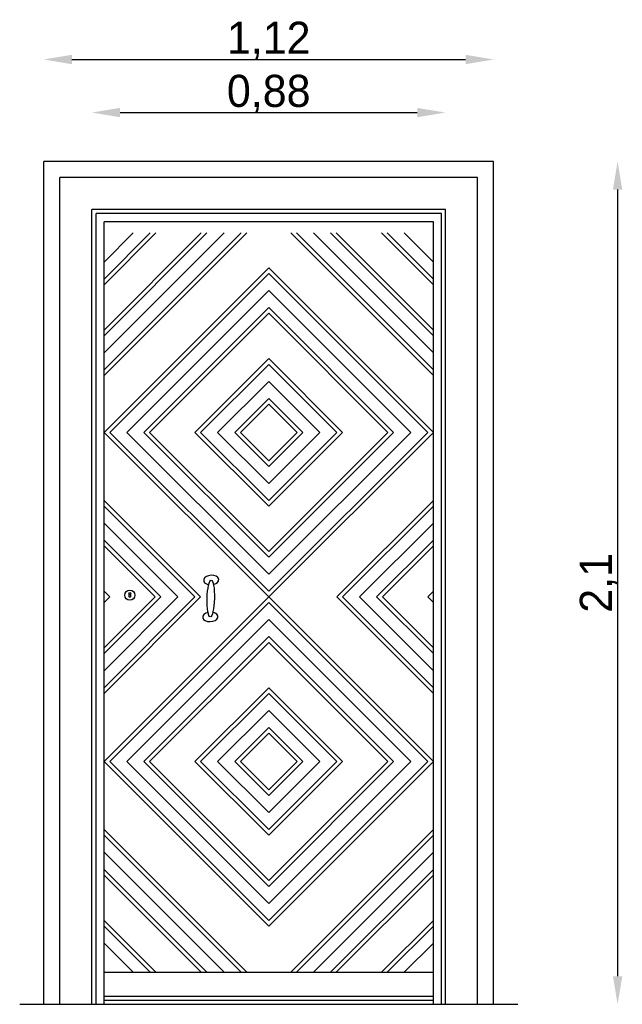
# Model space of a CAD drawing. Header units: millimetres. Extents: x 180.16 to 181.66, y 83.53 to 85.98.
import ezdxf

# ---------------------------------------------------------------- set-up
doc = ezdxf.new("R2010")
doc.units = ezdxf.units.MM
doc.dimstyles.new('ISO-25', dxfattribs={"dimtxt": 2.5, "dimasz": 2.5, "dimexe": 1.25, "dimexo": 0.625, "dimtad": 1, "dimtxsty": 'Standard', "dimcen": 2.5, "dimadec": 0, "dimazin": 0, "dimtfac": 1, "dimtmove": 0, "dimatfit": 3, "dimfxl": 0, "dimarcsym": 0})

# ---------------------------------------------------------------- blocks, each defined once
blk = doc.blocks.new('*D1')
at = {"color": 0, "lineweight": -2}
blk.add_line((180.4101, 85.7532), (181.1501, 85.7532), dxfattribs=at)
at = {"color": 0}
for points in [[(180.4101, 85.7648), (180.4101, 85.7415), (180.3401, 85.7532)], [(181.1501, 85.7648), (181.1501, 85.7415), (181.2201, 85.7532)]]:
    blk.add_solid(points, dxfattribs=at)
at = {"layer": 'Defpoints', "color": 0}
for p in [(181.2201, 85.7532), (180.3401, 85.5113), (181.2201, 85.5113)]:
    blk.add_point(p, dxfattribs=at)
at = {"color": 0, "insert": (180.7801, 85.7998), "char_height": 0.08, "attachment_point": 5}
blk.add_mtext('0,88', dxfattribs=at)
blk = doc.blocks.new('*D2')
at = {"color": 0, "lineweight": -2}
blk.add_line((180.2901, 85.8854), (181.2701, 85.8854), dxfattribs=at)
at = {"color": 0}
for points in [[(180.2901, 85.8971), (180.2901, 85.8737), (180.2201, 85.8854)], [(181.2701, 85.8971), (181.2701, 85.8737), (181.3401, 85.8854)]]:
    blk.add_solid(points, dxfattribs=at)
at = {"layer": 'Defpoints', "color": 0}
for p in [(181.3401, 85.8854), (180.2201, 85.6313), (181.3401, 85.6313)]:
    blk.add_point(p, dxfattribs=at)
at = {"color": 0, "insert": (180.7801, 85.9321), "char_height": 0.08, "attachment_point": 5}
blk.add_mtext('1,12', dxfattribs=at)
blk = doc.blocks.new('*D3')
at = {"color": 0, "lineweight": -2}
blk.add_line((181.6487, 85.5613), (181.6487, 83.6013), dxfattribs=at)
at = {"color": 0}
for points in [[(181.6371, 85.5613), (181.6604, 85.5613), (181.6487, 85.6313)], [(181.6371, 83.6013), (181.6604, 83.6013), (181.6487, 83.5313)]]:
    blk.add_solid(points, dxfattribs=at)
at = {"layer": 'Defpoints', "color": 0}
for p in [(181.3401, 85.6313), (181.3401, 83.5313), (181.6487, 83.5313)]:
    blk.add_point(p, dxfattribs=at)
at = {"color": 0, "insert": (181.6021, 84.5813), "char_height": 0.08, "attachment_point": 5, "rotation": 90}
blk.add_mtext('2,1', dxfattribs=at)

msp = doc.modelspace()

# ---------------------------------------------------------------- linework, layer by layer
for p, q in [((180.2201, 83.5313), (180.2201, 85.6313)), ((181.3401, 85.6313), (180.2201, 85.6313)), ((181.3401, 83.5313), (181.3401, 85.6313)), ((180.2601, 83.5313), (180.2601, 85.5913)), ((181.3001, 85.5913), (180.2601, 85.5913)), ((181.3001, 83.5313), (181.3001, 85.5913)), ((181.2201, 85.5113), (180.3401, 85.5113)), ((180.3401, 83.5313), (180.3401, 85.5113)), ((181.2101, 85.5013), (180.3501, 85.5013)), ((180.3501, 83.5313), (180.3501, 85.5013)), ((181.2101, 83.5313), (181.2101, 85.5013)), ((181.2201, 83.5313), (181.2201, 85.5113)), ((180.3701, 83.5313), (180.3701, 85.4813)), ((181.1901, 85.4813), (180.3701, 85.4813)), ((181.1901, 83.5313), (181.1901, 85.4813)), ((180.3701, 85.0979), (180.7254, 85.4532)), ((180.3701, 85.1121), (180.7113, 85.4532)), ((180.3701, 85.1545), (180.6689, 85.4532)), ((180.3701, 85.1969), (180.6264, 85.4532)), ((180.3701, 85.2111), (180.6123, 85.4532)), ((180.3701, 85.3242), (180.4992, 85.4532)), ((180.3701, 85.3808), (180.4426, 85.4532)), ((180.3701, 85.3383), (180.485, 85.4532)), ((181.1901, 85.0979), (180.8348, 85.4532)), ((181.1901, 85.1121), (180.849, 85.4532)), ((181.1901, 85.1545), (180.8914, 85.4532)), ((181.1901, 85.1969), (180.9338, 85.4532)), ((181.1901, 85.2111), (180.948, 85.4532)), ((181.1901, 85.3242), (181.0611, 85.4532)), ((181.1901, 85.3383), (181.0753, 85.4532)), ((181.1901, 85.3808), (181.1177, 85.4532)), ((180.3701, 84.9563), (180.7801, 85.3663)), ((180.3843, 84.9563), (180.7801, 85.3521)), ((181.1901, 84.9563), (180.7801, 85.3663)), ((181.176, 84.9563), (180.7801, 85.3521)), ((180.4267, 84.9563), (180.7801, 85.3097)), ((181.1336, 84.9563), (180.7801, 85.3097)), ((180.4691, 84.9563), (180.7801, 85.2673)), ((180.4833, 84.9563), (180.7801, 85.2531)), ((181.0911, 84.9563), (180.7801, 85.2673)), ((181.077, 84.9563), (180.7801, 85.2531)), ((180.5964, 84.9563), (180.7801, 85.14)), ((180.9639, 84.9563), (180.7801, 85.14)), ((180.6106, 84.9563), (180.7801, 85.1258)), ((180.9497, 84.9563), (180.7801, 85.1258)), ((180.653, 84.9563), (180.7801, 85.0834)), ((180.9073, 84.9563), (180.7801, 85.0834)), ((180.6954, 84.9563), (180.7801, 85.041)), ((180.8649, 84.9563), (180.7801, 85.041)), ((180.7096, 84.9563), (180.7801, 85.0268)), ((180.8507, 84.9563), (180.7801, 85.0268)), ((180.7801, 84.5463), (180.3701, 84.9563)), ((180.7801, 84.5604), (180.3843, 84.9563)), ((180.7801, 84.6028), (180.4267, 84.9563)), ((180.7801, 84.6452), (180.4691, 84.9563)), ((180.7801, 84.6594), (180.4833, 84.9563)), ((180.7801, 84.7725), (180.5964, 84.9563)), ((180.7801, 84.7867), (180.6106, 84.9563)), ((180.7801, 84.8291), (180.653, 84.9563)), ((180.7801, 84.8715), (180.6954, 84.9563)), ((180.7801, 84.8857), (180.7096, 84.9563)), ((180.7801, 84.8857), (180.8507, 84.9563)), ((180.7801, 84.5463), (181.1901, 84.9563)), ((180.7801, 84.6594), (181.077, 84.9563)), ((180.7801, 84.5604), (181.176, 84.9563)), ((180.7801, 84.6028), (181.1336, 84.9563)), ((180.7801, 84.6452), (181.0911, 84.9563)), ((180.7801, 84.7867), (180.9497, 84.9563)), ((180.7801, 84.7725), (180.9639, 84.9563)), ((180.7801, 84.8291), (180.9073, 84.9563)), ((180.7801, 84.8715), (180.8649, 84.9563)), ((180.6104, 84.5463), (180.3701, 84.7865)), ((180.9498, 84.5463), (181.1901, 84.7865)), ((180.5963, 84.5463), (180.3701, 84.7724)), ((180.964, 84.5463), (181.1901, 84.7724)), ((180.5539, 84.5463), (180.3701, 84.73)), ((181.0064, 84.5463), (181.1901, 84.73)), ((180.5114, 84.5463), (180.3701, 84.6875)), ((180.4973, 84.5463), (180.3701, 84.6734)), ((181.0488, 84.5463), (181.1901, 84.6875)), ((181.063, 84.5463), (181.1901, 84.6734)), ((180.3842, 84.5463), (180.3701, 84.5603)), ((180.7801, 84.5463), (180.3701, 84.1363)), ((180.6104, 84.5463), (180.3701, 84.306)), ((180.5963, 84.5463), (180.3701, 84.3201)), ((180.5539, 84.5463), (180.3701, 84.3625)), ((180.5114, 84.5463), (180.3701, 84.405)), ((180.4973, 84.5463), (180.3701, 84.4191)), ((180.3842, 84.5463), (180.3701, 84.5322)), ((180.7801, 84.5463), (181.1901, 84.1363)), ((180.9498, 84.5463), (181.1901, 84.306)), ((180.964, 84.5463), (181.1901, 84.3201)), ((181.0064, 84.5463), (181.1901, 84.3625)), ((181.0488, 84.5463), (181.1901, 84.405)), ((181.063, 84.5463), (181.1901, 84.4191)), ((181.1761, 84.5463), (181.1901, 84.5603)), ((181.1761, 84.5463), (181.1901, 84.5322)), ((180.7801, 84.5321), (180.3843, 84.1363)), ((180.7801, 84.5321), (181.176, 84.1363)), ((180.7801, 84.4897), (180.4267, 84.1363)), ((180.7801, 84.4897), (181.1336, 84.1363)), ((180.7801, 84.4473), (180.4691, 84.1363)), ((180.7801, 84.4473), (181.0911, 84.1363)), ((180.7801, 84.4331), (180.4833, 84.1363)), ((180.7801, 84.4331), (181.077, 84.1363)), ((180.7801, 84.32), (180.5964, 84.1363)), ((180.7801, 84.3058), (180.6106, 84.1363)), ((180.7801, 84.32), (180.9639, 84.1363)), ((180.7801, 84.3058), (180.9497, 84.1363)), ((180.7801, 84.2634), (180.653, 84.1363)), ((180.7801, 84.2634), (180.9073, 84.1363)), ((180.7801, 84.221), (180.6954, 84.1363)), ((180.7801, 84.2068), (180.7096, 84.1363)), ((180.7801, 84.221), (180.8649, 84.1363)), ((180.7801, 84.2068), (180.8507, 84.1363)), ((180.3701, 84.1363), (180.7801, 83.7263)), ((180.3843, 84.1363), (180.7801, 83.7404)), ((180.4267, 84.1363), (180.7801, 83.7828)), ((180.4691, 84.1363), (180.7801, 83.8252)), ((180.4833, 84.1363), (180.7801, 83.8394)), ((180.5964, 84.1363), (180.7801, 83.9525)), ((180.6106, 84.1363), (180.7801, 83.9667)), ((180.653, 84.1363), (180.7801, 84.0091)), ((180.6954, 84.1363), (180.7801, 84.0515)), ((180.7096, 84.1363), (180.7801, 84.0657)), ((181.176, 84.1363), (180.7801, 83.7404)), ((180.9639, 84.1363), (180.7801, 83.9525)), ((180.9497, 84.1363), (180.7801, 83.9667)), ((180.9073, 84.1363), (180.7801, 84.0091)), ((180.8649, 84.1363), (180.7801, 84.0515)), ((181.0911, 84.1363), (180.7801, 83.8252)), ((181.1336, 84.1363), (180.7801, 83.7828)), ((181.077, 84.1363), (180.7801, 83.8394)), ((181.1901, 84.1363), (180.7801, 83.7263)), ((180.8507, 84.1363), (180.7801, 84.0657)), ((180.3701, 83.9665), (180.7254, 83.6113)), ((180.3701, 83.9524), (180.7113, 83.6113)), ((181.1901, 83.9665), (180.8348, 83.6113)), ((181.1901, 83.9524), (180.849, 83.6113)), ((180.3701, 83.91), (180.6689, 83.6113)), ((181.1901, 83.91), (180.8914, 83.6113)), ((180.3701, 83.8675), (180.6264, 83.6113)), ((181.1901, 83.8675), (180.9338, 83.6113)), ((180.3701, 83.8534), (180.6123, 83.6113)), ((181.1901, 83.8534), (180.948, 83.6113)), ((180.3701, 83.7403), (180.4992, 83.6113)), ((181.1901, 83.7403), (181.0611, 83.6113)), ((180.3701, 83.7261), (180.485, 83.6113)), ((181.1901, 83.7261), (181.0753, 83.6113)), ((180.3701, 83.6837), (180.4426, 83.6113)), ((181.1901, 83.6837), (181.1177, 83.6113)), ((180.3701, 83.6113), (181.1901, 83.6113)), ((180.3701, 83.5513), (181.1901, 83.5513)), ((180.3701, 83.5413), (181.1901, 83.5413)), ((180.1601, 83.5313), (181.4001, 83.5313))]:
    msp.add_line(p, q)
msp.add_lwpolyline([(180.4328, 84.5526), (180.4359, 84.5526), (180.4359, 84.5457), (180.4328, 84.5457)], close=True)
for centre, radius in [((180.4344, 84.5507), 0.0127), ((180.4342, 84.5549), 0.00239)]:
    msp.add_circle(centre, radius)
for centre, start_param, end_param in [((180.6369, 84.5883), 1.83385, 7.482078), ((180.6347, 84.4966), 4.970984, 10.61915)]:
    msp.add_ellipse(centre, major_axis=(-0.0189, -0.0012), ratio=0.626907, start_param=start_param, end_param=end_param)
msp.add_ellipse((180.6358, 84.5425), major_axis=(0.0012, 0.0459), ratio=0.19525)

# ---------------------------------------------------------------- dimensions: what is measured, and where the dimension line sits
for base, p1, p2, picture, middle in [((181.3401, 85.8854), (180.2201, 85.6313), (181.3401, 85.6313), '*D2', (180.7801, 85.9321)), ((181.2201, 85.7532), (180.3401, 85.5113), (181.2201, 85.5113), '*D1', (180.7801, 85.7998))]:
    dim = msp.add_linear_dim(base=base, p1=p1, p2=p2, dimstyle='ISO-25', override={"dimtxt": 0.08, "dimasz": 0.07, "dimgap": 0, "dimse1": 1, "dimse2": 1})
    dim.commit()
    dim.dimension.update_dxf_attribs({"geometry": picture, "text_midpoint": middle})
dim = msp.add_linear_dim(base=(181.6487, 83.5313), p1=(181.3401, 85.6313), p2=(181.3401, 83.5313), angle=90, dimstyle='ISO-25', override={"dimtxt": 0.08, "dimasz": 0.07, "dimgap": 0, "dimse1": 1, "dimse2": 1})
dim.commit()
dim.dimension.update_dxf_attribs({"geometry": '*D3', "text_midpoint": (181.6021, 84.5813)})

doc.saveas('drawing.dxf')
